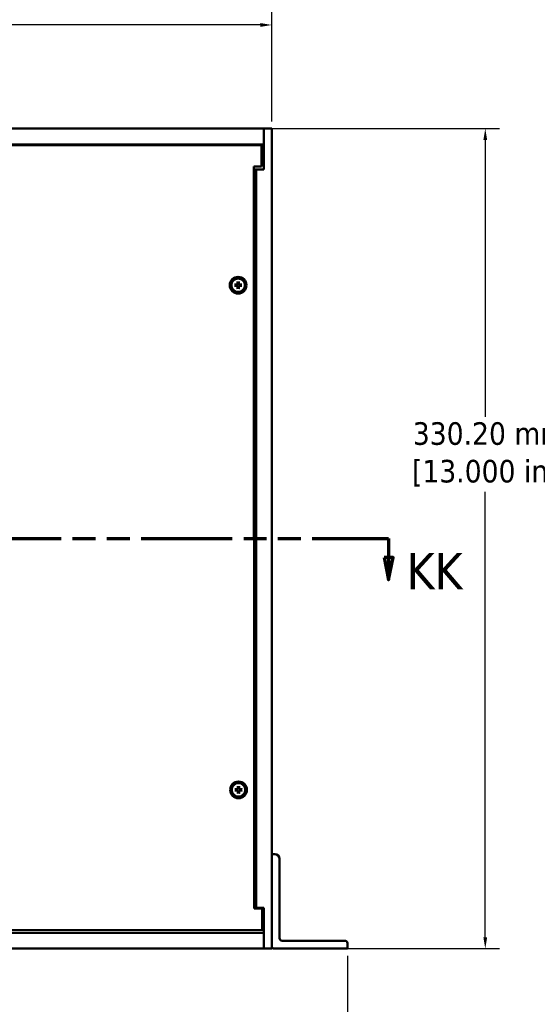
# Model space of a CAD drawing. Header units: millimetres. Extents: x 5 to 1566, y 28 to 988.
# Tile 4 of 11: x 498 to 707, y 365 to 762. Entities that reach past the tile are written whole.
import ezdxf

# ---------------------------------------------------------------- set-up
doc = ezdxf.new("R2010")
doc.units = ezdxf.units.MM
doc.header["$LTSCALE"] = 1.818182
doc.linetypes.add('DOUBLE_DASH_CHAIN', pattern=[1.2403, 0.6614, -0.0827, 0.1654, -0.0827, 0.1654, -0.0827])
for name, color, linetype, lineweight in [('Dimension (ANSI)', 7, 'Continuous', 25), ('Section Line (ANSI)', 7, 'DOUBLE_DASH_CHAIN', 70), ('Visible (ANSI)', 7, 'Continuous', 50)]:
    doc.layers.add(name, color=color, linetype=linetype, lineweight=lineweight)
doc.styles.add('Label Text (ANSI)', font='tahoma.ttf')
doc.styles.add('Note Text (ANSI)', font='tahoma.ttf')
doc.dimstyles.new('Default - mm (ANSI)', dxfattribs={"dimscale": 1.818182, "dimtxt": 5, "dimasz": 2.5, "dimexe": 3.175, "dimexo": 1.6002, "dimgap": 0.8, "dimtad": 0, "dimtih": 1, "dimtoh": 1, "dimrnd": 1e-08, "dimzin": 0, "dimdsep": 46, "dimtxsty": 'Note Text (ANSI)', "dimcen": 0.09, "dimdle": 10, "dimclrd": 256, "dimclre": 256, "dimclrt": 256, "dimadec": 1, "dimazin": 0, "dimtfac": 0.6096, "dimtofl": 0, "dimtmove": 0, "dimatfit": 3, "dimfxl": 1, "dimtolj": 1, "dimtzin": 0, "dimlwd": -1, "dimlwe": -1, "dimarcsym": 0})

# ---------------------------------------------------------------- blocks, each defined once
blk = doc.blocks.new('2dTransSection0')
at = {"layer": 'Section Line (ANSI)', "linetype": 'DOUBLE_DASH_CHAIN', "ltscale": 16.812841}
blk.add_line((73.42, 303.97), (355.76, 303.97), dxfattribs=at)
at = {"layer": 'Section Line (ANSI)', "linetype": 'Continuous'}
for p, q in [((344.5, 303.97), (355.76, 303.97)), ((355.76, 303.97), (355.76, 299.81)), ((354.76, 299.81), (355.76, 294.81)), ((356.76, 299.81), (354.76, 299.81)), ((355.76, 299.81), (355.76, 294.81)), ((355.76, 294.81), (356.76, 299.81))]:
    blk.add_line(p, q, dxfattribs=at)
at = {"layer": 'Section Line (ANSI)', "linetype": 'Continuous', "flags": 128}
blk.add_lwpolyline([(354.76, 299.81), (355.76, 294.81), (356.76, 299.81), (354.76, 299.81)], dxfattribs=at)
at = {"layer": 'Section Line (ANSI)'}
blk.add_solid([(354.76, 299.81), (355.76, 294.81), (356.76, 299.81), (354.76, 299.81)], dxfattribs=at)
at = {"layer": 'Section Line (ANSI)', "insert": (359.76, 292.76), "char_height": 8, "attachment_point": 7, "style": 'Label Text (ANSI)'}
blk.add_mtext('KK', dxfattribs=at)
blk = doc.blocks.new('*D7')
at = {"layer": 'Defpoints', "color": 0, "transparency": 16777216}
for p in [(596.6, 717.78), (685.83, 717.78), (596.6, 387.58)]:
    blk.add_point(p, dxfattribs=at)
at = {"layer": 'Dimension (ANSI)', "transparency": 16777216}
for p, q in [((599.51, 717.78), (691.6, 717.78)), ((685.83, 713.23), (685.83, 601.67)), ((685.83, 392.12), (685.83, 571.53)), ((599.51, 387.58), (691.6, 387.58))]:
    blk.add_line(p, q, dxfattribs=at)
for points in [[(685.07, 713.23), (686.58, 713.23), (685.83, 717.78)], [(685.07, 392.12), (686.58, 392.12), (685.83, 387.58)]]:
    blk.add_solid(points, dxfattribs=at)
at = {"layer": 'Dimension (ANSI)', "transparency": 16777216, "insert": (685.83, 586.6), "char_height": 9.0909, "attachment_point": 5, "style": 'Note Text (ANSI)'}
blk.add_mtext('\\A1; 330.20 mm\\P[13.000 in]', dxfattribs=at)
blk = doc.blocks.new('*D11')
at = {"layer": 'Defpoints', "color": 0, "transparency": 16777216}
for p in [(599.78, 759.51), (178.13, 717.78), (599.78, 717.78)]:
    blk.add_point(p, dxfattribs=at)
at = {"layer": 'Dimension (ANSI)', "transparency": 16777216}
for p, q in [((178.13, 720.69), (178.13, 765.28)), ((599.78, 720.69), (599.78, 765.28)), ((182.67, 759.51), (401.65, 759.51)), ((595.23, 759.51), (470.51, 759.51))]:
    blk.add_line(p, q, dxfattribs=at)
for points in [[(182.67, 760.26), (182.67, 758.75), (178.13, 759.51)], [(595.23, 760.26), (595.23, 758.75), (599.78, 759.51)]]:
    blk.add_solid(points, dxfattribs=at)
at = {"layer": 'Dimension (ANSI)', "transparency": 16777216, "insert": (436.08, 759.51), "char_height": 9.0909, "attachment_point": 5, "style": 'Note Text (ANSI)'}
blk.add_mtext('\\A1; 421.65 mm\\P[16.600 in]', dxfattribs=at)
blk = doc.blocks.new('*D12')
at = {"layer": 'Defpoints', "color": 0, "transparency": 16777216}
for p in [(147.65, 387.58), (630.26, 387.58), (630.26, 348.66)]:
    blk.add_point(p, dxfattribs=at)
at = {"layer": 'Dimension (ANSI)', "transparency": 16777216}
for p, q in [((147.65, 384.67), (147.65, 342.89)), ((630.26, 384.67), (630.26, 342.89)), ((152.19, 348.66), (396.21, 348.66)), ((625.71, 348.66), (465.07, 348.66))]:
    blk.add_line(p, q, dxfattribs=at)
for points in [[(152.19, 349.42), (152.19, 347.91), (147.65, 348.66)], [(625.71, 349.42), (625.71, 347.91), (630.26, 348.66)]]:
    blk.add_solid(points, dxfattribs=at)
at = {"layer": 'Dimension (ANSI)', "transparency": 16777216, "insert": (430.64, 348.66), "char_height": 9.0909, "attachment_point": 5, "style": 'Note Text (ANSI)'}
blk.add_mtext('\\A1; 482.61 mm\\P[19.000 in]', dxfattribs=at)

msp = doc.modelspace()

# ---------------------------------------------------------------- linework, layer by layer
at = {"layer": 'Visible (ANSI)'}
for p, q in [((596.602, 717.776), (181.302, 717.776)), ((596.602, 717.776), (596.602, 701.276)), ((599.777, 717.776), (596.602, 717.776)), ((596.602, 711.426), (596.602, 717.776)), ((599.777, 387.576), (599.777, 717.776)), ((596.602, 711.426), (181.302, 711.426)), ((595.65, 711.123), (181.851, 710.804)), ((595.657, 702.473), (595.65, 711.123)), ((596.602, 710.156), (595.651, 710.156)), ((592.482, 702.471), (595.657, 702.473)), ((592.712, 403.771), (592.482, 702.471)), ((593.427, 701.276), (592.483, 701.276)), ((596.602, 701.276), (593.427, 701.276)), ((593.427, 404.076), (593.427, 701.276)), ((584.719, 654.943), (585.774, 654.968)), ((584.719, 654.488), (585.774, 654.464)), ((585.775, 654.94), (585.524, 654.936)), ((585.524, 654.495), (585.775, 654.491)), ((585.991, 656.216), (585.967, 655.16)), ((585.992, 653.216), (585.967, 654.271)), ((585.998, 655.411), (585.994, 655.16)), ((585.995, 654.272), (585.998, 654.021)), ((586.443, 655.16), (586.439, 655.411)), ((586.44, 654.021), (586.443, 654.272)), ((586.446, 656.216), (586.471, 655.16)), ((586.446, 653.216), (586.471, 654.271)), ((586.914, 654.936), (586.663, 654.94)), ((586.663, 654.491), (586.914, 654.495)), ((587.719, 654.943), (586.664, 654.968)), ((587.719, 654.489), (586.664, 654.464)), ((586.148, 453.016), (586.123, 451.96)), ((586.155, 452.211), (586.151, 451.96)), ((586.6, 451.96), (586.596, 452.211)), ((586.603, 453.016), (586.628, 451.961)), ((584.876, 451.743), (585.931, 451.768)), ((584.876, 451.288), (585.931, 451.264)), ((585.932, 451.74), (585.68, 451.736)), ((585.68, 451.295), (585.932, 451.291)), ((586.149, 450.016), (586.124, 451.071)), ((586.151, 451.072), (586.155, 450.821)), ((586.596, 450.821), (586.6, 451.072)), ((586.603, 450.016), (586.628, 451.071)), ((587.876, 451.743), (586.82, 451.768)), ((587.071, 451.737), (586.82, 451.74)), ((586.82, 451.292), (587.071, 451.295)), ((587.876, 451.289), (586.82, 451.264)), ((599.777, 388.576), (599.777, 425.676)), ((599.777, 425.676), (600.952, 425.676)), ((602.952, 423.676), (602.952, 391.751)), ((592.712, 404.076), (593.427, 404.076)), ((595.887, 403.773), (592.712, 403.771)), ((593.427, 404.076), (596.602, 404.076)), ((595.894, 395.123), (595.887, 403.773)), ((596.602, 404.076), (596.602, 387.576)), ((181.302, 393.926), (596.602, 393.926)), ((182.094, 394.804), (595.894, 395.123)), ((595.894, 395.196), (596.602, 395.196)), ((596.602, 387.576), (596.602, 393.926)), ((603.952, 390.751), (629.257, 390.751)), ((630.257, 389.751), (630.257, 387.576)), ((181.302, 387.576), (596.602, 387.576)), ((596.602, 387.576), (599.777, 387.576)), ((630.257, 387.576), (600.777, 387.576))]:
    msp.add_line(p, q, dxfattribs=at)
at = {"layer": 'Visible (ANSI)', "flags": 128}
for points in [[(584.719, 654.943), (584.723, 654.943), (584.727, 654.943), (584.731, 654.943), (584.736, 654.943), (584.74, 654.943), (584.744, 654.943), (584.748, 654.943), (584.752, 654.943), (584.756, 654.944), (584.76, 654.944), (584.764, 654.944), (584.767, 654.944), (584.771, 654.944), (584.775, 654.944), (584.778, 654.944), (584.781, 654.944), (584.784, 654.944), (584.787, 654.944), (584.79, 654.944), (584.793, 654.944), (584.795, 654.944), (584.798, 654.944), (584.8, 654.944), (584.802, 654.944)], [(584.802, 654.487), (584.8, 654.487), (584.798, 654.487), (584.795, 654.487), (584.793, 654.487), (584.79, 654.487), (584.787, 654.487), (584.784, 654.487), (584.781, 654.487), (584.778, 654.487), (584.775, 654.487), (584.771, 654.487), (584.767, 654.487), (584.764, 654.487), (584.76, 654.488), (584.756, 654.488), (584.752, 654.488), (584.748, 654.488), (584.744, 654.488), (584.74, 654.488), (584.736, 654.488), (584.732, 654.488), (584.727, 654.488), (584.723, 654.488), (584.719, 654.488)], [(585.524, 654.936), (585.502, 654.936), (585.48, 654.937), (585.457, 654.937), (585.434, 654.937), (585.41, 654.937), (585.385, 654.938), (585.36, 654.938), (585.334, 654.938), (585.308, 654.938), (585.28, 654.939), (585.252, 654.939), (585.223, 654.939), (585.194, 654.94), (585.163, 654.94), (585.132, 654.94), (585.1, 654.941), (585.067, 654.941), (585.032, 654.941), (584.997, 654.942), (584.96, 654.942), (584.923, 654.943), (584.884, 654.943), (584.844, 654.943), (584.802, 654.944)], [(584.802, 654.487), (584.844, 654.488), (584.884, 654.488), (584.923, 654.489), (584.96, 654.489), (584.997, 654.489), (585.032, 654.49), (585.067, 654.49), (585.1, 654.491), (585.132, 654.491), (585.163, 654.491), (585.194, 654.492), (585.224, 654.492), (585.252, 654.492), (585.28, 654.493), (585.308, 654.493), (585.334, 654.493), (585.36, 654.493), (585.385, 654.494), (585.41, 654.494), (585.434, 654.494), (585.457, 654.494), (585.48, 654.495), (585.502, 654.495), (585.524, 654.495)], [(585.994, 655.16), (585.994, 655.146), (585.992, 655.132), (585.99, 655.119), (585.987, 655.106), (585.983, 655.093), (585.978, 655.079), (585.972, 655.066), (585.965, 655.052), (585.957, 655.04), (585.948, 655.027), (585.939, 655.016), (585.929, 655.005), (585.919, 654.995), (585.907, 654.986), (585.895, 654.977), (585.882, 654.969), (585.869, 654.962), (585.856, 654.957), (585.842, 654.952), (585.829, 654.947), (585.815, 654.944), (585.802, 654.942), (585.789, 654.941), (585.775, 654.94)], [(585.775, 654.491), (585.789, 654.491), (585.802, 654.489), (585.815, 654.487), (585.829, 654.484), (585.842, 654.48), (585.856, 654.475), (585.869, 654.469), (585.882, 654.462), (585.895, 654.454), (585.907, 654.445), (585.919, 654.436), (585.929, 654.426), (585.939, 654.416), (585.949, 654.404), (585.957, 654.392), (585.965, 654.379), (585.972, 654.366), (585.978, 654.352), (585.983, 654.339), (585.987, 654.325), (585.99, 654.312), (585.992, 654.299), (585.994, 654.285), (585.995, 654.272)], [(585.99, 656.133), (585.99, 656.135), (585.99, 656.137), (585.99, 656.139), (585.99, 656.142), (585.99, 656.145), (585.99, 656.147), (585.99, 656.15), (585.99, 656.153), (585.99, 656.157), (585.99, 656.16), (585.99, 656.164), (585.991, 656.167), (585.991, 656.171), (585.991, 656.175), (585.991, 656.179), (585.991, 656.182), (585.991, 656.186), (585.991, 656.19), (585.991, 656.195), (585.991, 656.199), (585.991, 656.203), (585.991, 656.207), (585.991, 656.212), (585.991, 656.216)], [(585.99, 656.133), (585.991, 656.091), (585.991, 656.051), (585.992, 656.012), (585.992, 655.974), (585.993, 655.938), (585.993, 655.902), (585.993, 655.868), (585.994, 655.835), (585.994, 655.802), (585.994, 655.771), (585.995, 655.741), (585.995, 655.711), (585.995, 655.682), (585.996, 655.654), (585.996, 655.627), (585.996, 655.601), (585.997, 655.575), (585.997, 655.55), (585.997, 655.525), (585.997, 655.501), (585.998, 655.478), (585.998, 655.455), (585.998, 655.433), (585.998, 655.411)], [(586.439, 655.411), (586.44, 655.433), (586.44, 655.455), (586.44, 655.478), (586.44, 655.501), (586.441, 655.525), (586.441, 655.55), (586.441, 655.575), (586.441, 655.601), (586.442, 655.627), (586.442, 655.654), (586.442, 655.682), (586.442, 655.711), (586.443, 655.741), (586.443, 655.771), (586.443, 655.803), (586.444, 655.835), (586.444, 655.868), (586.444, 655.902), (586.445, 655.938), (586.445, 655.974), (586.446, 656.012), (586.446, 656.051), (586.447, 656.091), (586.447, 656.133)], [(586.663, 654.94), (586.649, 654.941), (586.636, 654.942), (586.622, 654.945), (586.609, 654.948), (586.596, 654.952), (586.582, 654.957), (586.569, 654.963), (586.555, 654.97), (586.543, 654.977), (586.531, 654.986), (586.519, 654.996), (586.508, 655.005), (586.499, 655.016), (586.489, 655.027), (586.48, 655.04), (586.473, 655.052), (586.466, 655.066), (586.46, 655.079), (586.455, 655.093), (586.451, 655.106), (586.448, 655.119), (586.445, 655.133), (586.444, 655.146), (586.443, 655.16)], [(586.443, 654.272), (586.444, 654.286), (586.445, 654.299), (586.448, 654.312), (586.451, 654.326), (586.455, 654.339), (586.46, 654.353), (586.466, 654.366), (586.473, 654.379), (586.481, 654.392), (586.489, 654.404), (586.499, 654.416), (586.509, 654.426), (586.519, 654.436), (586.531, 654.445), (586.543, 654.454), (586.556, 654.462), (586.569, 654.469), (586.582, 654.475), (586.596, 654.48), (586.609, 654.484), (586.622, 654.487), (586.636, 654.489), (586.649, 654.491), (586.663, 654.491)], [(586.446, 656.216), (586.446, 656.212), (586.446, 656.207), (586.446, 656.203), (586.446, 656.199), (586.446, 656.195), (586.446, 656.19), (586.447, 656.186), (586.447, 656.182), (586.447, 656.179), (586.447, 656.175), (586.447, 656.171), (586.447, 656.167), (586.447, 656.164), (586.447, 656.16), (586.447, 656.157), (586.447, 656.153), (586.447, 656.15), (586.447, 656.148), (586.447, 656.145), (586.447, 656.142), (586.447, 656.14), (586.447, 656.137), (586.447, 656.135), (586.447, 656.133)], [(587.636, 654.944), (587.594, 654.944), (587.554, 654.943), (587.515, 654.943), (587.477, 654.943), (587.441, 654.942), (587.405, 654.942), (587.371, 654.941), (587.338, 654.941), (587.306, 654.941), (587.274, 654.94), (587.244, 654.94), (587.214, 654.94), (587.185, 654.939), (587.157, 654.939), (587.13, 654.939), (587.104, 654.938), (587.078, 654.938), (587.053, 654.938), (587.028, 654.938), (587.004, 654.937), (586.981, 654.937), (586.958, 654.937), (586.936, 654.937), (586.914, 654.936)], [(586.914, 654.495), (586.936, 654.495), (586.958, 654.495), (586.981, 654.495), (587.004, 654.494), (587.028, 654.494), (587.053, 654.494), (587.078, 654.494), (587.104, 654.493), (587.13, 654.493), (587.157, 654.493), (587.185, 654.493), (587.214, 654.492), (587.244, 654.492), (587.274, 654.492), (587.306, 654.491), (587.338, 654.491), (587.371, 654.491), (587.406, 654.49), (587.441, 654.49), (587.477, 654.489), (587.515, 654.489), (587.554, 654.489), (587.594, 654.488), (587.636, 654.488)], [(587.636, 654.944), (587.638, 654.944), (587.64, 654.944), (587.643, 654.944), (587.645, 654.944), (587.648, 654.944), (587.651, 654.944), (587.653, 654.944), (587.656, 654.944), (587.66, 654.944), (587.663, 654.944), (587.667, 654.944), (587.67, 654.944), (587.674, 654.944), (587.678, 654.944), (587.682, 654.944), (587.685, 654.944), (587.689, 654.944), (587.693, 654.944), (587.698, 654.944), (587.702, 654.944), (587.706, 654.943), (587.711, 654.943), (587.715, 654.943), (587.719, 654.943)], [(587.719, 654.489), (587.715, 654.489), (587.711, 654.489), (587.706, 654.488), (587.702, 654.488), (587.698, 654.488), (587.694, 654.488), (587.689, 654.488), (587.685, 654.488), (587.682, 654.488), (587.678, 654.488), (587.674, 654.488), (587.67, 654.488), (587.667, 654.488), (587.663, 654.488), (587.66, 654.488), (587.657, 654.488), (587.653, 654.488), (587.651, 654.488), (587.648, 654.488), (587.645, 654.488), (587.643, 654.488), (587.64, 654.488), (587.638, 654.488), (587.636, 654.488)], [(585.998, 654.021), (585.998, 653.999), (585.998, 653.977), (585.998, 653.954), (585.997, 653.93), (585.997, 653.906), (585.997, 653.882), (585.997, 653.857), (585.996, 653.831), (585.996, 653.804), (585.996, 653.777), (585.996, 653.749), (585.995, 653.72), (585.995, 653.691), (585.995, 653.66), (585.994, 653.629), (585.994, 653.597), (585.994, 653.563), (585.993, 653.529), (585.993, 653.494), (585.992, 653.457), (585.992, 653.42), (585.992, 653.381), (585.991, 653.34), (585.991, 653.299)], [(585.992, 653.216), (585.992, 653.22), (585.992, 653.224), (585.992, 653.228), (585.991, 653.233), (585.991, 653.237), (585.991, 653.241), (585.991, 653.245), (585.991, 653.249), (585.991, 653.253), (585.991, 653.257), (585.991, 653.26), (585.991, 653.264), (585.991, 653.268), (585.991, 653.271), (585.991, 653.275), (585.991, 653.278), (585.991, 653.281), (585.991, 653.284), (585.991, 653.287), (585.991, 653.289), (585.991, 653.292), (585.991, 653.294), (585.991, 653.297), (585.991, 653.299)], [(586.447, 653.299), (586.447, 653.34), (586.446, 653.381), (586.446, 653.42), (586.446, 653.457), (586.445, 653.494), (586.445, 653.529), (586.444, 653.563), (586.444, 653.597), (586.444, 653.629), (586.443, 653.66), (586.443, 653.691), (586.443, 653.72), (586.442, 653.749), (586.442, 653.777), (586.442, 653.804), (586.442, 653.831), (586.441, 653.857), (586.441, 653.882), (586.441, 653.907), (586.44, 653.93), (586.44, 653.954), (586.44, 653.977), (586.44, 653.999), (586.44, 654.021)], [(586.447, 653.299), (586.447, 653.297), (586.447, 653.294), (586.447, 653.292), (586.447, 653.29), (586.447, 653.287), (586.447, 653.284), (586.447, 653.281), (586.447, 653.278), (586.447, 653.275), (586.447, 653.272), (586.447, 653.268), (586.447, 653.264), (586.447, 653.261), (586.447, 653.257), (586.447, 653.253), (586.447, 653.249), (586.447, 653.245), (586.447, 653.241), (586.447, 653.237), (586.447, 653.233), (586.447, 653.228), (586.447, 653.224), (586.446, 653.22), (586.446, 653.216)], [(586.147, 452.933), (586.147, 452.935), (586.147, 452.937), (586.147, 452.94), (586.147, 452.942), (586.147, 452.945), (586.147, 452.948), (586.147, 452.95), (586.147, 452.953), (586.147, 452.957), (586.147, 452.96), (586.147, 452.964), (586.147, 452.967), (586.147, 452.971), (586.147, 452.975), (586.147, 452.979), (586.147, 452.982), (586.148, 452.986), (586.148, 452.99), (586.148, 452.995), (586.148, 452.999), (586.148, 453.003), (586.148, 453.007), (586.148, 453.012), (586.148, 453.016)], [(586.147, 452.933), (586.148, 452.891), (586.148, 452.851), (586.148, 452.812), (586.149, 452.774), (586.149, 452.738), (586.15, 452.702), (586.15, 452.668), (586.15, 452.635), (586.151, 452.603), (586.151, 452.571), (586.151, 452.541), (586.152, 452.511), (586.152, 452.482), (586.152, 452.454), (586.153, 452.427), (586.153, 452.401), (586.153, 452.375), (586.153, 452.35), (586.154, 452.325), (586.154, 452.301), (586.154, 452.278), (586.154, 452.255), (586.155, 452.233), (586.155, 452.211)], [(586.596, 452.211), (586.596, 452.233), (586.596, 452.255), (586.597, 452.278), (586.597, 452.301), (586.597, 452.325), (586.597, 452.35), (586.598, 452.375), (586.598, 452.401), (586.598, 452.427), (586.599, 452.454), (586.599, 452.482), (586.599, 452.511), (586.599, 452.541), (586.6, 452.571), (586.6, 452.603), (586.6, 452.635), (586.601, 452.668), (586.601, 452.702), (586.602, 452.738), (586.602, 452.774), (586.602, 452.812), (586.603, 452.851), (586.603, 452.891), (586.604, 452.933)], [(586.603, 453.016), (586.603, 453.012), (586.603, 453.008), (586.603, 453.003), (586.603, 452.999), (586.603, 452.995), (586.603, 452.99), (586.603, 452.986), (586.603, 452.982), (586.603, 452.979), (586.603, 452.975), (586.603, 452.971), (586.604, 452.967), (586.604, 452.964), (586.604, 452.96), (586.604, 452.957), (586.604, 452.953), (586.604, 452.95), (586.604, 452.948), (586.604, 452.945), (586.604, 452.942), (586.604, 452.94), (586.604, 452.937), (586.604, 452.935), (586.604, 452.933)], [(584.876, 451.743), (584.88, 451.743), (584.884, 451.743), (584.888, 451.743), (584.892, 451.743), (584.897, 451.743), (584.901, 451.743), (584.905, 451.743), (584.909, 451.744), (584.913, 451.744), (584.917, 451.744), (584.92, 451.744), (584.924, 451.744), (584.928, 451.744), (584.931, 451.744), (584.935, 451.744), (584.938, 451.744), (584.941, 451.744), (584.944, 451.744), (584.947, 451.744), (584.949, 451.744), (584.952, 451.744), (584.954, 451.744), (584.956, 451.744), (584.959, 451.744)], [(584.959, 451.287), (584.957, 451.287), (584.954, 451.287), (584.952, 451.287), (584.949, 451.287), (584.947, 451.287), (584.944, 451.287), (584.941, 451.287), (584.938, 451.287), (584.935, 451.287), (584.931, 451.287), (584.928, 451.287), (584.924, 451.287), (584.92, 451.288), (584.917, 451.288), (584.913, 451.288), (584.909, 451.288), (584.905, 451.288), (584.901, 451.288), (584.897, 451.288), (584.893, 451.288), (584.888, 451.288), (584.884, 451.288), (584.88, 451.288), (584.876, 451.288)], [(585.68, 451.736), (585.659, 451.737), (585.636, 451.737), (585.614, 451.737), (585.59, 451.737), (585.566, 451.737), (585.542, 451.738), (585.517, 451.738), (585.491, 451.738), (585.464, 451.739), (585.437, 451.739), (585.409, 451.739), (585.38, 451.739), (585.351, 451.74), (585.32, 451.74), (585.289, 451.74), (585.257, 451.741), (585.223, 451.741), (585.189, 451.741), (585.154, 451.742), (585.117, 451.742), (585.079, 451.743), (585.04, 451.743), (585, 451.743), (584.959, 451.744)], [(584.959, 451.287), (585, 451.288), (585.041, 451.288), (585.079, 451.289), (585.117, 451.289), (585.154, 451.289), (585.189, 451.29), (585.223, 451.29), (585.257, 451.291), (585.289, 451.291), (585.32, 451.291), (585.351, 451.292), (585.38, 451.292), (585.409, 451.292), (585.437, 451.293), (585.464, 451.293), (585.491, 451.293), (585.517, 451.293), (585.542, 451.294), (585.566, 451.294), (585.59, 451.294), (585.614, 451.294), (585.636, 451.295), (585.659, 451.295), (585.68, 451.295)], [(586.151, 451.96), (586.151, 451.946), (586.149, 451.933), (586.147, 451.919), (586.144, 451.906), (586.14, 451.893), (586.135, 451.879), (586.129, 451.866), (586.122, 451.852), (586.114, 451.84), (586.105, 451.827), (586.096, 451.816), (586.086, 451.805), (586.075, 451.796), (586.064, 451.786), (586.052, 451.777), (586.039, 451.77), (586.026, 451.763), (586.012, 451.757), (585.999, 451.752), (585.985, 451.748), (585.972, 451.744), (585.959, 451.742), (585.945, 451.741), (585.932, 451.74)], [(585.932, 451.291), (585.945, 451.291), (585.959, 451.289), (585.972, 451.287), (585.985, 451.284), (585.999, 451.28), (586.012, 451.275), (586.026, 451.269), (586.039, 451.262), (586.052, 451.254), (586.064, 451.245), (586.075, 451.236), (586.086, 451.226), (586.096, 451.216), (586.105, 451.204), (586.114, 451.192), (586.122, 451.179), (586.129, 451.166), (586.135, 451.153), (586.14, 451.139), (586.144, 451.125), (586.147, 451.112), (586.149, 451.099), (586.151, 451.085), (586.151, 451.072)], [(586.155, 450.821), (586.155, 450.799), (586.155, 450.777), (586.154, 450.754), (586.154, 450.73), (586.154, 450.707), (586.154, 450.682), (586.153, 450.657), (586.153, 450.631), (586.153, 450.604), (586.153, 450.577), (586.152, 450.549), (586.152, 450.52), (586.152, 450.491), (586.151, 450.46), (586.151, 450.429), (586.151, 450.397), (586.15, 450.363), (586.15, 450.329), (586.15, 450.294), (586.149, 450.257), (586.149, 450.22), (586.148, 450.181), (586.148, 450.14), (586.147, 450.099)], [(586.149, 450.016), (586.148, 450.02), (586.148, 450.024), (586.148, 450.028), (586.148, 450.033), (586.148, 450.037), (586.148, 450.041), (586.148, 450.045), (586.148, 450.049), (586.148, 450.053), (586.148, 450.057), (586.148, 450.061), (586.148, 450.064), (586.148, 450.068), (586.148, 450.072), (586.148, 450.075), (586.148, 450.078), (586.147, 450.081), (586.147, 450.084), (586.147, 450.087), (586.147, 450.09), (586.147, 450.092), (586.147, 450.094), (586.147, 450.097), (586.147, 450.099)], [(586.604, 450.099), (586.604, 450.141), (586.603, 450.181), (586.603, 450.22), (586.602, 450.257), (586.602, 450.294), (586.602, 450.329), (586.601, 450.364), (586.601, 450.397), (586.6, 450.429), (586.6, 450.46), (586.6, 450.491), (586.599, 450.521), (586.599, 450.549), (586.599, 450.577), (586.599, 450.605), (586.598, 450.631), (586.598, 450.657), (586.598, 450.682), (586.597, 450.707), (586.597, 450.731), (586.597, 450.754), (586.597, 450.777), (586.596, 450.799), (586.596, 450.821)], [(586.82, 451.74), (586.806, 451.741), (586.792, 451.742), (586.779, 451.745), (586.766, 451.748), (586.752, 451.752), (586.739, 451.757), (586.725, 451.763), (586.712, 451.77), (586.699, 451.778), (586.687, 451.786), (586.676, 451.796), (586.665, 451.805), (586.655, 451.816), (586.646, 451.828), (586.637, 451.84), (586.629, 451.852), (586.622, 451.866), (586.616, 451.879), (586.611, 451.893), (586.607, 451.906), (586.604, 451.919), (586.602, 451.933), (586.601, 451.946), (586.6, 451.96)], [(586.6, 451.072), (586.601, 451.086), (586.602, 451.099), (586.604, 451.112), (586.607, 451.126), (586.611, 451.139), (586.616, 451.153), (586.622, 451.166), (586.629, 451.179), (586.637, 451.192), (586.646, 451.204), (586.655, 451.216), (586.665, 451.226), (586.676, 451.236), (586.687, 451.246), (586.699, 451.254), (586.712, 451.262), (586.725, 451.269), (586.739, 451.275), (586.752, 451.28), (586.766, 451.284), (586.779, 451.287), (586.792, 451.289), (586.806, 451.291), (586.82, 451.292)], [(586.604, 450.099), (586.604, 450.097), (586.604, 450.095), (586.604, 450.092), (586.604, 450.09), (586.604, 450.087), (586.604, 450.084), (586.604, 450.081), (586.604, 450.078), (586.604, 450.075), (586.604, 450.072), (586.604, 450.068), (586.604, 450.064), (586.604, 450.061), (586.604, 450.057), (586.604, 450.053), (586.604, 450.049), (586.604, 450.045), (586.604, 450.041), (586.604, 450.037), (586.603, 450.033), (586.603, 450.028), (586.603, 450.024), (586.603, 450.02), (586.603, 450.016)], [(587.793, 451.744), (587.751, 451.744), (587.711, 451.743), (587.672, 451.743), (587.634, 451.743), (587.598, 451.742), (587.562, 451.742), (587.528, 451.741), (587.495, 451.741), (587.462, 451.741), (587.431, 451.74), (587.401, 451.74), (587.371, 451.74), (587.342, 451.739), (587.314, 451.739), (587.287, 451.739), (587.26, 451.738), (587.235, 451.738), (587.209, 451.738), (587.185, 451.738), (587.161, 451.737), (587.138, 451.737), (587.115, 451.737), (587.093, 451.737), (587.071, 451.737)], [(587.071, 451.295), (587.093, 451.295), (587.115, 451.295), (587.138, 451.295), (587.161, 451.294), (587.185, 451.294), (587.209, 451.294), (587.235, 451.294), (587.26, 451.293), (587.287, 451.293), (587.314, 451.293), (587.342, 451.293), (587.371, 451.292), (587.401, 451.292), (587.431, 451.292), (587.462, 451.291), (587.495, 451.291), (587.528, 451.291), (587.562, 451.29), (587.598, 451.29), (587.634, 451.289), (587.672, 451.289), (587.711, 451.289), (587.751, 451.288), (587.793, 451.288)], [(587.793, 451.744), (587.795, 451.744), (587.797, 451.744), (587.799, 451.744), (587.802, 451.744), (587.805, 451.744), (587.807, 451.744), (587.81, 451.744), (587.813, 451.744), (587.816, 451.744), (587.82, 451.744), (587.823, 451.744), (587.827, 451.744), (587.831, 451.744), (587.835, 451.744), (587.838, 451.744), (587.842, 451.744), (587.846, 451.744), (587.85, 451.744), (587.854, 451.744), (587.859, 451.744), (587.863, 451.744), (587.867, 451.743), (587.871, 451.743), (587.876, 451.743)], [(587.876, 451.289), (587.872, 451.289), (587.867, 451.289), (587.863, 451.289), (587.859, 451.288), (587.854, 451.288), (587.85, 451.288), (587.846, 451.288), (587.842, 451.288), (587.838, 451.288), (587.835, 451.288), (587.831, 451.288), (587.827, 451.288), (587.823, 451.288), (587.82, 451.288), (587.816, 451.288), (587.813, 451.288), (587.81, 451.288), (587.807, 451.288), (587.805, 451.288), (587.802, 451.288), (587.799, 451.288), (587.797, 451.288), (587.795, 451.288), (587.793, 451.288)]]:
    msp.add_lwpolyline(points, dxfattribs=at)
at = {"layer": 'Visible (ANSI)'}
for centre, radius in [((586.219, 654.716), 3.35), ((586.219, 654.716), 2.715), ((586.376, 451.516), 3.35), ((586.376, 451.516), 2.715)]:
    msp.add_circle(centre, radius, dxfattribs=at)
for centre, radius, start, end in [((586.219, 654.716), 0.729, 162.40463, 197.61079), ((585.769, 655.165), 0.197, 271.35588, 358.65953), ((585.77, 654.266), 0.197, 1.35588, 88.65953), ((586.219, 654.716), 0.729, 72.40463, 107.61079), ((586.668, 655.165), 0.197, 181.35588, 268.65953), ((586.668, 654.266), 0.197, 91.35588, 178.65953), ((586.219, 654.716), 0.729, 342.40463, 17.61079), ((586.219, 654.716), 0.729, 252.40463, 287.61079), ((586.376, 451.516), 0.729, 72.40549, 107.61165), ((586.376, 451.516), 0.729, 162.40549, 197.61165), ((585.926, 451.965), 0.197, 271.35674, 358.66039), ((585.926, 451.066), 0.197, 1.35674, 88.66039), ((586.376, 451.516), 0.729, 252.40549, 287.61165), ((586.825, 451.965), 0.197, 181.35674, 268.66039), ((586.825, 451.067), 0.197, 91.35674, 178.66039), ((586.376, 451.516), 0.729, 342.40549, 17.61165), ((600.952, 423.676), 2, 0, 90), ((600.777, 388.576), 1, 180, 270), ((603.952, 391.751), 1, 180, 270), ((629.257, 389.751), 1, 0, 90)]:
    msp.add_arc(centre, radius, start, end, dxfattribs=at)

# ---------------------------------------------------------------- block references
at = {"layer": 'Section Line (ANSI)', "xscale": 1.818181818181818, "yscale": 1.818181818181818, "zscale": 1.818181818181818}
msp.add_blockref('2dTransSection0', (0, 0), dxfattribs=at)

# ---------------------------------------------------------------- dimensions: what is measured, and where the dimension line sits
at = {"layer": 'Dimension (ANSI)'}
for base, p1, p2, angle, text, override, picture, middle in [((599.777, 759.505), (178.127, 717.776), (599.777, 717.776), 180, ' <> mm\\X[16.600 in]', {"dimtih": 0, "dimtoh": 0, "dimdec": 2, "dimpost": '', "dimtp": 0, "dimtm": 0, "dimtdec": 2, "dimatfit": 1}, '*D11', (436.083, 759.505)), ((685.826, 717.776), (596.602, 387.576), (596.602, 717.776), 270, ' <> mm\\X[13.000 in]', {"dimdec": 2, "dimpost": '', "dimtp": 0, "dimtm": 0, "dimtdec": 2, "dimatfit": 1}, '*D7', (685.826, 586.599)), ((630.257, 348.663), (147.647, 387.576), (630.257, 387.576), 180, ' <> mm\\X[19.000 in]', {"dimtih": 0, "dimtoh": 0, "dimdec": 2, "dimpost": '', "dimtp": 0, "dimtm": 0, "dimtdec": 2, "dimatfit": 1}, '*D12', (430.644, 348.663))]:
    dim = msp.add_linear_dim(base=base, p1=p1, p2=p2, angle=angle, text=text, dimstyle='Default - mm (ANSI)', override=override, dxfattribs=at)
    dim.commit()
    dim.dimension.update_dxf_attribs({"geometry": picture, "text_midpoint": middle, "dimtype": 160})

doc.saveas('drawing.dxf')
